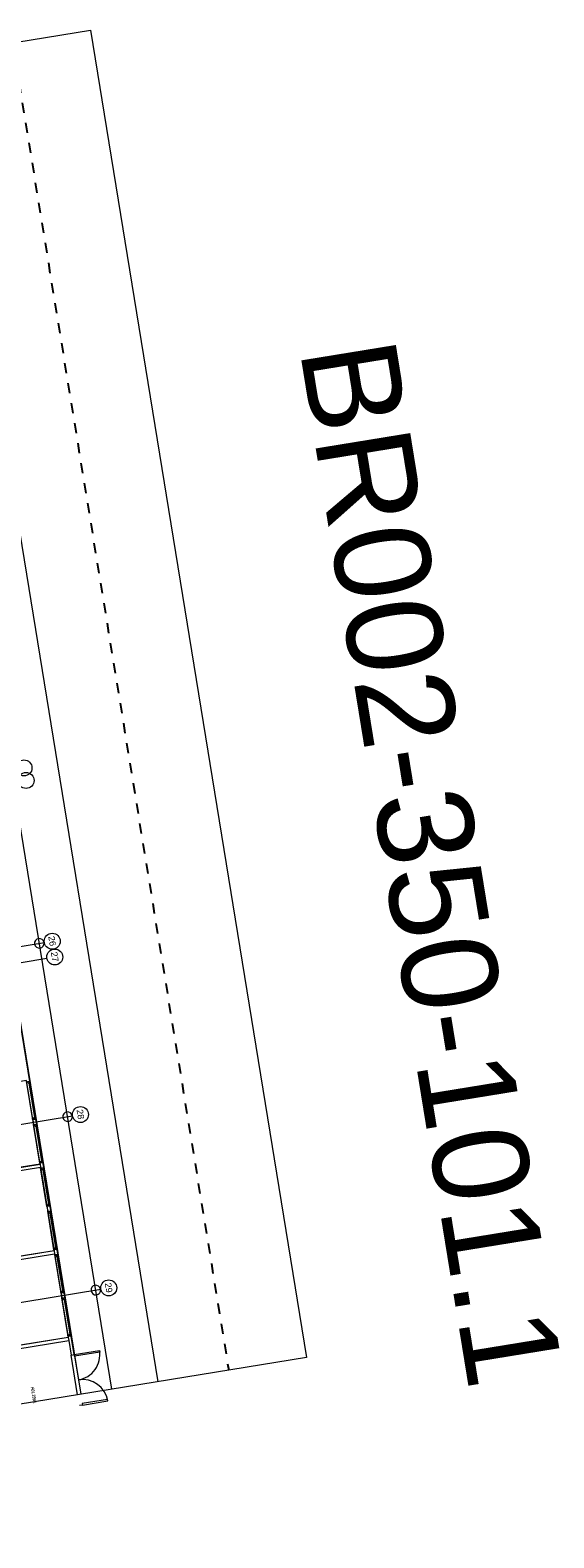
# Model space of a CAD drawing. Header units: millimetres. Extents: x 108537 to 157721, y 1314926 to 1362142.
# Tile 9 of 9: x 141317 to 157721, y 1314926 to 1362142. Entities that reach past the tile are written whole.
import ezdxf

# ---------------------------------------------------------------- set-up
doc = ezdxf.new("R2010")
doc.units = ezdxf.units.MM
doc.linetypes.add('Dash', pattern=[6.35, 3.175, -3.175])
doc.layers.add('_printramme', color=12, linetype='Dash', plot=False)
for name, color, linetype, lineweight in [('A2-D', 250, 'Continuous', 18), ('A2-DOR', 250, 'Continuous', 9), ('A2-VI', 250, 'Continuous', 9), ('A222', 250, 'Continuous', 9), ('A23', 250, 'Continuous', 9), ('A24', 250, 'Continuous', 9), ('A254', 250, 'Continuous', 9), ('A822Floor Plan', 250, 'Continuous', 9), ('A862-Text', 250, 'Continuous', 9)]:
    doc.layers.add(name, color=color, linetype=linetype, lineweight=lineweight)
doc.layers.add('A822Custom 1Custom 2Custom 3Floor Plan00_ Shared Levels and Grids', color=250, linetype='Continuous', lineweight=9, plot=False)
doc.layers.add('A852-TYNN', color=7, linetype='Continuous', lineweight=5, plot=False)
doc.styles.add('Arial', font='arial.ttf', dxfattribs={"height": 250})
doc.styles.add('Arial Narrow_B', font='ARIALNB.TTF', dxfattribs={"width": 0.8, "height": 100})
doc.styles.add('Arial_1', font='arial.ttf', dxfattribs={"height": 200})

# ---------------------------------------------------------------- blocks, each defined once
blk = doc.blocks.new('M_Round Column - 300mm Diameter-543497-br002-h01-a-200-1-0001')
at = {"layer": 'A222'}
for start, end in [(90, 180), (360, 90), (180, 360)]:
    blk.add_arc((0, 0), 150, start, end, dxfattribs=at)
blk = doc.blocks.new('M_Door-Double-Flush_Panel - 1600 x 2100 mm-584718-br002-h01-a-200-1-0001')
at = {"layer": 'A2-D'}
for p, q in [((-800, 50), (-800, 850)), ((-800, 850), (-750, 850)), ((-750, 850), (-750, 50)), ((800, 850), (750, 850)), ((750, 850), (750, 50)), ((800, 50), (800, 850)), ((-750, 50), (-800, 50)), ((750, 50), (800, 50))]:
    blk.add_line(p, q, dxfattribs=at)
at = {"layer": 'A2-DOR'}
for centre, start, end in [((-800, 50), 360, 90), ((800, 50), 90, 180)]:
    blk.add_arc(centre, 800, start, end, dxfattribs=at)
blk = doc.blocks.new('M_Fixed - 1225 x 2000 mm-653751-br002-h01-a-200-1-0001')
at = {"layer": 'A2-VI'}
for p, q in [((-612.5, 63), (-593.5, 63)), ((-593.5, 63), (-593.5, 0)), ((-593.5, 44), (-549.5, 44)), ((-549.5, 44), (-549.5, 0)), ((-549.5, 22), (549.5, 22)), ((549.5, 44), (549.5, 0)), ((593.5, 44), (549.5, 44)), ((593.5, 63), (593.5, 0)), ((611.4, 63), (593.5, 63)), ((-612.5, -37), (-580.5, -37)), ((-593.5, 0), (-549.5, 0)), ((-580.5, 0), (-580.5, -37)), ((549.5, 0), (593.5, 0)), ((580.5, 0), (580.5, -37)), ((612.5, -37), (580.5, -37))]:
    blk.add_line(p, q, dxfattribs=at)
blk = doc.blocks.new('Grid - M_Grid Head - Circle_smaller text-849452-br002-h01-a-200-1-0001')
at = {"layer": 'A822Floor Plan'}
blk.add_circle((0, 0), 2.5, dxfattribs=at)

msp = doc.modelspace()

# ---------------------------------------------------------------- linework, layer by layer
at = {"layer": '_printramme', "ltscale": 100}
msp.add_lwpolyline([(140764, 1361744), (147537, 1320177)], dxfattribs=at)
at = {"layer": 'A23', "color": 0}
for p, q in [((141401, 1328014), (141204, 1329223)), ((141500, 1328030), (141401, 1328014)), ((141401, 1328014), (141425, 1327866)), ((141425, 1327866), (141524, 1327882)), ((141622, 1326657), (141425, 1327866)), ((141524, 1327882), (141500, 1328030)), ((141721, 1326673), (141622, 1326657)), ((141622, 1326657), (141626, 1326633)), ((141626, 1326633), (141642, 1326534)), ((141642, 1326534), (141646, 1326509)), ((141646, 1326509), (141745, 1326525)), ((141843, 1325300), (141646, 1326509)), ((141745, 1326525), (141721, 1326673)), ((141942, 1325316), (141843, 1325300)), ((141843, 1325300), (141867, 1325152)), ((141867, 1325152), (141966, 1325168)), ((142064, 1323943), (141867, 1325152)), ((141966, 1325168), (141942, 1325316)), ((142163, 1323959), (142064, 1323943)), ((142064, 1323943), (142068, 1323918)), ((142187, 1323811), (142163, 1323959)), ((142068, 1323918), (142084, 1323820)), ((142084, 1323820), (142088, 1323795)), ((142088, 1323795), (142187, 1323811)), ((142285, 1322586), (142088, 1323795)), ((142384, 1322602), (142285, 1322586)), ((142285, 1322586), (142310, 1322438)), ((142408, 1322454), (142384, 1322602)), ((142310, 1322438), (142408, 1322454)), ((142507, 1321229), (142310, 1322438)), ((142605, 1321245), (142507, 1321229)), ((142507, 1321229), (142511, 1321204)), ((142511, 1321204), (142527, 1321105)), ((142527, 1321105), (142601, 1320646)), ((142700, 1320663), (142605, 1321245)), ((142601, 1320646), (142700, 1320663)), ((142804, 1319406), (142601, 1320646)), ((142708, 1320613), (142902, 1319422)), ((142957, 1319083), (142859, 1319067))]:
    msp.add_line(p, q, dxfattribs=at)
at = {"layer": 'A24', "color": 0}
for p, q in [((141626, 1326633), (137520, 1325964)), ((137536, 1325865), (141642, 1326534)), ((142068, 1323918), (137962, 1323249)), ((137979, 1323151), (142084, 1323820)), ((142511, 1321204), (138405, 1320535)), ((138421, 1320436), (142527, 1321105))]:
    msp.add_line(p, q, dxfattribs=at)
at = {"layer": 'A254', "color": 0}
for p, q in [((138548, 1361383), (145320, 1319816)), ((142605, 1321245), (138915, 1343896))]:
    msp.add_line(p, q, dxfattribs=at)
at = {"layer": 'A822Custom 1Custom 2Custom 3Floor Plan00_ Shared Levels and Grids', "color": 0}
for p, q in [((143879, 1319581), (137107, 1361148)), ((113487, 1328963), (141762, 1333570)), ((113115, 1328395), (141843, 1333076)), ((113919, 1323461), (142647, 1328141)), ((114804, 1318032), (143531, 1322713))]:
    msp.add_line(p, q, dxfattribs=at)
at = {"layer": 'A852-TYNN'}
for points in [[(143205, 1362142), (149978, 1320575), (115310, 1314926), (108537, 1356493)], [(141626, 1326633), (141200, 1329248), (137094, 1328579), (137520, 1325964)], [(141642, 1326534), (142068, 1323918), (137962, 1323249), (137536, 1325865)], [(142084, 1323820), (142511, 1321204), (138405, 1320535), (137979, 1323151)]]:
    msp.add_lwpolyline(points, close=True, dxfattribs=at)
msp.add_lwpolyline([(136179, 1360997), (136286, 1360338), (136336, 1360346), (136419, 1359831), (135170, 1359041), (133936, 1358840), (134427, 1355830), (135661, 1356031), (137096, 1355678), (137179, 1355172), (137080, 1355156), (142902, 1319422)], dxfattribs=at)

# ---------------------------------------------------------------- block references
at = {"layer": 'A2-DOR', "color": 0, "rotation": 279.2542472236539}
msp.add_blockref('M_Door-Double-Flush_Panel - 1600 x 2100 mm-584718-br002-h01-a-200-1-0001', (142779, 1319865), dxfattribs=at)
at = {"layer": 'A2-VI', "color": 0, "rotation": 279.2542472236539}
for p in [(141339, 1328625), (141560, 1327268), (141781, 1325911), (142002, 1324553), (142223, 1323196), (142445, 1321839)]:
    msp.add_blockref('M_Fixed - 1225 x 2000 mm-653751-br002-h01-a-200-1-0001', p, dxfattribs=at)
at = {"layer": 'A222', "color": 0, "rotation": 279.2542472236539}
for p in [(141604, 1333544), (142489, 1328116), (143373, 1322687)]:
    msp.add_blockref('M_Round Column - 300mm Diameter-543497-br002-h01-a-200-1-0001', p, dxfattribs=at)
at = {"layer": 'A822Custom 1Custom 2Custom 3Floor Plan00_ Shared Levels and Grids', "color": 0, "xscale": 99.99999999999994, "yscale": 99.99999999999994, "zscale": 99.99999999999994, "rotation": 279.2542472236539}
for p in [(141124, 1339038), (141189, 1338644), (142009, 1333610), (142089, 1333116), (142893, 1328182), (143778, 1322753)]:
    msp.add_blockref('Grid - M_Grid Head - Circle_smaller text-849452-br002-h01-a-200-1-0001', p, dxfattribs=at)

# ---------------------------------------------------------------- texts
at = {"layer": 'A822Custom 1Custom 2Custom 3Floor Plan00_ Shared Levels and Grids', "color": 0, "char_height": 200, "width": 384.81, "attachment_point": 1, "rotation": 279.2542, "style": 'Arial_1'}
for s, insert in [('26', (142083, 1333786)), ('27', (142163, 1333293)), ('28', (142968, 1328358)), ('29', (143852, 1322929))]:
    msp.add_mtext(s, dxfattribs=dict(at, insert=insert))
at = {"layer": 'A852-TYNN', "insert": (152718, 1352622), "char_height": 3000, "attachment_point": 1, "rotation": 279.2542, "style": 'Arial'}
msp.add_mtext('BR002-350-101.1 ', dxfattribs=at)
at = {"layer": 'A862-Text', "color": 0, "insert": (141435, 1319661), "char_height": 100, "width": 506.67, "attachment_point": 1, "rotation": 279.2542, "style": 'Arial Narrow_B'}
msp.add_mtext('H01.29B1', dxfattribs=at)

doc.saveas('drawing.dxf')
